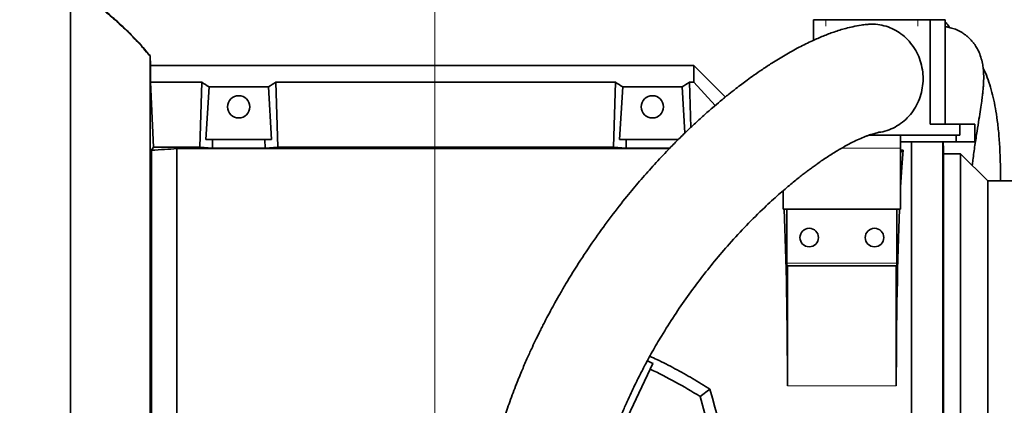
# Model space of a CAD drawing. Header units: millimetres. Extents: x 0 to 11920, y 0 to 8400.
# Tile 55 of 63: x 8269 to 8722, y 7196 to 7373. Entities that reach past the tile are written whole.
import ezdxf

# ---------------------------------------------------------------- set-up
doc = ezdxf.new("R2010")
doc.units = ezdxf.units.MM
doc.header["$LTSCALE"] = 20
doc.styles.add('SLDTEXTSTYLE0', font='TXT', dxfattribs={"width": 0.605})
doc.dimstyles.new('SLDDIMSTYLE0', dxfattribs={"dimtxt": 70, "dimasz": 70, "dimexe": 0, "dimexo": 0.0625, "dimgap": 17.5, "dimtad": 1, "dimdec": 1, "dimrnd": 1e-09, "dimzin": 12, "dimdsep": 46, "dimtxsty": 'SLDTEXTSTYLE0', "dimsah": 1, "dimcen": 0.09, "dimadec": 0, "dimazin": 3, "dimtfac": 1, "dimtofl": 0, "dimtmove": 0, "dimatfit": 3, "dimfxl": 1, "dimfrac": 2, "dimtolj": 1, "dimtzin": 12, "dimarcsym": 0})
doc.dimstyles.new('SLDDIMSTYLE2', dxfattribs={"dimtxt": 70, "dimasz": 70, "dimexe": 0, "dimexo": 0.0625, "dimgap": 17.5, "dimtad": 1, "dimdec": 0, "dimrnd": 1e-09, "dimzin": 12, "dimdsep": 46, "dimtxsty": 'SLDTEXTSTYLE0', "dimsah": 1, "dimcen": 0.09, "dimadec": 0, "dimazin": 3, "dimtfac": 1, "dimtofl": 0, "dimtmove": 0, "dimatfit": 3, "dimfxl": 1, "dimfrac": 2, "dimtolj": 1, "dimtzin": 12, "dimarcsym": 0})

# ---------------------------------------------------------------- blocks, each defined once
blk = doc.blocks.new('_D_3')
at = {"color": 7, "linetype": 'Continuous', "lineweight": 0}
for p, q in [((8459.97, 7009.22), (8459.97, 7556.22)), ((9642.47, 7209.22), (9642.47, 7556.22)), ((9642.47, 7526.22), (8459.97, 7526.22))]:
    blk.add_line(p, q, dxfattribs=at)
at = {"color": 7, "linetype": 'Continuous', "lineweight": 18}
for points in [[(8459.97, 7526.22), (8529.97, 7516.22), (8529.97, 7536.22)], [(9642.47, 7526.22), (9572.47, 7536.22), (9572.47, 7516.22)]]:
    blk.add_solid(points, dxfattribs=at)
at = {"color": 7, "linetype": 'Continuous', "lineweight": 18, "insert": (8904.17, 7616.45), "char_height": 70, "attachment_point": 1, "style": 'SLDTEXTSTYLE0'}
blk.add_mtext('1182,5', dxfattribs=at)
blk = doc.blocks.new('_D_4')
at = {"color": 7, "linetype": 'Continuous', "lineweight": 0}
for p, q in [((8058.6, 7090.52), (8058.6, 7836.22)), ((9842.47, 7308.22), (9842.47, 7836.22)), ((8058.6, 7806.22), (9842.47, 7806.22))]:
    blk.add_line(p, q, dxfattribs=at)
at = {"color": 7, "linetype": 'Continuous', "lineweight": 18}
for centre, start, end in [((8951.02, 7859.93), 153.4349, 206.5651), ((8950.05, 7859.93), 333.4349, 26.5651)]:
    blk.add_arc(centre, 120.11, start, end, dxfattribs=at)
for points in [[(8058.6, 7806.22), (8128.6, 7796.22), (8128.6, 7816.22)], [(9842.47, 7806.22), (9772.47, 7816.22), (9772.47, 7796.22)]]:
    blk.add_solid(points, dxfattribs=at)
at = {"color": 7, "linetype": 'Continuous', "lineweight": 18, "insert": (8843.59, 7896.45), "char_height": 70, "attachment_point": 1, "style": 'SLDTEXTSTYLE0'}
blk.add_mtext('1784', dxfattribs=at)
blk = doc.blocks.new('_D_5')
at = {"color": 7, "linetype": 'Continuous', "lineweight": 0}
for p, q in [((8172.47, 7261.72), (8172.47, 7696.22)), ((9842.47, 7308.22), (9842.47, 7696.22)), ((9842.47, 7666.22), (8172.47, 7666.22))]:
    blk.add_line(p, q, dxfattribs=at)
at = {"color": 7, "linetype": 'Continuous', "lineweight": 18}
for points in [[(8172.47, 7666.22), (8242.47, 7656.22), (8242.47, 7676.22)], [(9842.47, 7666.22), (9772.47, 7676.22), (9772.47, 7656.22)]]:
    blk.add_solid(points, dxfattribs=at)
at = {"color": 7, "linetype": 'Continuous', "lineweight": 18, "insert": (8900.53, 7756.45), "char_height": 70, "attachment_point": 1, "style": 'SLDTEXTSTYLE0'}
blk.add_mtext('1670', dxfattribs=at)

msp = doc.modelspace()

# ---------------------------------------------------------------- linework, layer by layer
at = {"color": 7, "linetype": 'Continuous', "lineweight": 35}
for p, q in [((8633.99, 7373.22), (8633.99, 7363.81)), ((8633.99, 7373.22), (8639.63, 7373.22)), ((8681.92, 7373.22), (8639.63, 7373.22)), ((8681.92, 7373.22), (8687.56, 7373.22)), ((8687.56, 7325.22), (8687.56, 7373.22)), ((8687.56, 7373.22), (8694.4, 7373.22)), ((8694.4, 7325.22), (8694.4, 7373.22)), ((8329.45, 7352.22), (8329.21, 7356.72)), ((8329.45, 7352.22), (8329.45, 7344.51)), ((8329.45, 7352.22), (8578.97, 7352.22)), ((8578.97, 7344.51), (8578.97, 7352.22)), ((8593.46, 7337.73), (8578.97, 7352.22)), ((8330.88, 7314.67), (8329.45, 7344.51)), ((8352.98, 7344.51), (8329.45, 7344.51)), ((8352.08, 7314.67), (8352.98, 7344.51)), ((8387.87, 7314.67), (8386.96, 7344.51)), ((8386.96, 7344.51), (8542.98, 7344.51)), ((8542.08, 7314.67), (8542.98, 7344.51)), ((8577.59, 7323.78), (8576.96, 7344.51)), ((8576.96, 7344.51), (8578.97, 7344.51)), ((8588.79, 7333.84), (8578.97, 7344.51)), ((8356.32, 7342.33), (8354.86, 7318.22)), ((8356.32, 7342.33), (8383.62, 7342.33)), ((8383.62, 7342.33), (8385.08, 7318.22)), ((8546.32, 7342.33), (8544.86, 7318.22)), ((8546.32, 7342.33), (8573.62, 7342.33)), ((8573.62, 7342.33), (8574.9, 7321.22)), ((8701.18, 7325.22), (8687.56, 7325.22)), ((8701.18, 7325.22), (8708.02, 7325.22)), ((8701.18, 7325.22), (8701.18, 7320.22)), ((8708.02, 7325.22), (8708.02, 7317.22)), ((8354.86, 7318.22), (8357.96, 7318.22)), ((8357.84, 7314.32), (8357.96, 7318.22)), ((8381.99, 7318.22), (8357.96, 7318.22)), ((8382.1, 7314.32), (8381.99, 7318.22)), ((8385.08, 7318.22), (8381.99, 7318.22)), ((8544.86, 7318.22), (8547.96, 7318.22)), ((8547.84, 7314.32), (8547.96, 7318.22)), ((8571.99, 7318.22), (8547.96, 7318.22)), ((8673.97, 7320.22), (8659.47, 7320.22)), ((8673.97, 7320.22), (8673.97, 7314.22)), ((8673.97, 7320.22), (8699.47, 7320.22)), ((8673.97, 7317.22), (8699.47, 7317.22)), ((8678.97, 7077.72), (8678.97, 7317.22)), ((8693.42, 7092.17), (8693.42, 7317.22)), ((8693.66, 7313.7), (8693.47, 7317.22)), ((8699.47, 7320.22), (8699.47, 7317.22)), ((8699.47, 7320.22), (8701.18, 7320.22)), ((8699.47, 7317.22), (8708.02, 7317.22)), ((8329.86, 7313.3), (8330.88, 7314.67)), ((8329.86, 7313.3), (8329.86, 7111.72)), ((8330.88, 7314.67), (8352.08, 7314.67)), ((8341.47, 7124.8), (8341.47, 7314.04)), ((8341.47, 7314.04), (8567.73, 7314.04)), ((8357.84, 7314.32), (8352.08, 7314.67)), ((8382.1, 7314.32), (8357.84, 7314.32)), ((8382.1, 7314.32), (8387.87, 7314.67)), ((8542.08, 7314.67), (8387.87, 7314.67)), ((8547.84, 7314.32), (8542.08, 7314.67)), ((8568, 7314.32), (8547.84, 7314.32)), ((8673.97, 7286.22), (8673.97, 7314.22)), ((8675.11, 7313.36), (8673.97, 7313.36)), ((8675.11, 7313.36), (8673.97, 7312.22)), ((8693.66, 7313.7), (8693.66, 7096.74)), ((8701.47, 7311.72), (8693.66, 7311.72)), ((8713.97, 7299.22), (8701.47, 7311.72)), ((8701.47, 7311.72), (8701.47, 7098.72)), ((8957.63, 7299.22), (8713.97, 7299.22)), ((8713.97, 7111.22), (8713.97, 7299.22)), ((8619.97, 7294.71), (8619.97, 7286.22)), ((8619.97, 7286.22), (8673.97, 7286.22)), ((8621.68, 7261.42), (8621.68, 7286.22)), ((8672.26, 7286.22), (8672.26, 7261.42)), ((8621.97, 7260.22), (8621.75, 7260.22)), ((8621.97, 7260.22), (8621.97, 7205.22)), ((8671.97, 7260.22), (8621.97, 7260.22)), ((8671.97, 7205.22), (8671.97, 7260.22)), ((8672.2, 7260.22), (8671.97, 7260.22)), ((8558.99, 7212.82), (8560.23, 7215.42)), ((8558.99, 7212.82), (8536.78, 7166.25)), ((8586.37, 7203.65), (8581.83, 7200.28)), ((8581.83, 7200.28), (8586.67, 7182.84))]:
    msp.add_line(p, q, dxfattribs=at)
at = {"color": 8, "linetype": 'Continuous', "lineweight": 18}
for p, q in [((8639.63, 7373.22), (8639.63, 7370.22)), ((8681.92, 7370.22), (8681.92, 7373.22)), ((8673.97, 7314.22), (8646.85, 7314.22)), ((8621.68, 7261.42), (8672.26, 7261.42)), ((8621.97, 7205.22), (8671.97, 7205.22))]:
    msp.add_line(p, q, dxfattribs=at)
at = {"color": 7, "linetype": 'Continuous', "lineweight": 35}
for centre, radius in [((8369.97, 7333.22), 5.1), ((8559.97, 7333.22), 5.1), ((8631.97, 7273.22), 4.25), ((8661.97, 7273.22), 4.25)]:
    msp.add_circle(centre, radius, dxfattribs=at)
msp.add_arc((8459.97, 7005.22), 230, 58.0057, 64.5, dxfattribs=at)
for centre, major_axis, ratio, start_param, end_param in [((8317.43, 7205.22), (13.29, 146.8), 0.574205, 5.966268, 6.009786), ((8422.52, 7205.22), (-13.29, 146.8), 0.574205, 0.2734, 0.316917), ((8507.43, 7205.22), (13.29, 146.8), 0.574205, 5.966268, 6.009786), ((8612.52, 7205.22), (-13.29, 146.8), 0.574205, 0.2734, 0.316917), ((8678.65, 7205.22), (0, 127.5), 0.052408, 0.558264, 0.776361), ((8615.29, 7205.22), (0, 127.5), 0.052408, 4.712389, 5.400778), ((8678.65, 7205.22), (0, 127.5), 0.052408, 0.882407, 1.570796), ((8621.75, 7261.42), (0, 1.2), 0.052408, 1.570796, 3.141593), ((8672.2, 7261.42), (0, 1.2), 0.052408, 3.141593, 4.712389), ((8457.02, 7006.63), (210.24, -100.28), 0.999901, 1.556753, 1.56917), ((8592.87, 7205.22), (-35.45, 127.49), 0.050492, 1.569053, 2.089497)]:
    msp.add_ellipse(centre, major_axis=major_axis, ratio=ratio, start_param=start_param, end_param=end_param, dxfattribs=at)
for points, knots in [([(8292.71, 7101.09), (8292.72, 7103.89), (8292.72, 7109.49), (8292.72, 7118.3), (8292.73, 7127.39), (8292.73, 7138.31), (8292.73, 7151.18), (8292.74, 7166.14), (8292.74, 7181.57), (8292.74, 7197.14), (8292.74, 7212.65), (8292.74, 7228.07), (8292.74, 7243.51), (8292.74, 7258.64), (8292.73, 7273.28), (8292.73, 7287.41), (8292.72, 7301.13), (8292.71, 7314.12), (8292.7, 7326.24), (8292.69, 7337.49), (8292.68, 7347.94), (8292.67, 7357.32), (8292.65, 7365.56), (8292.64, 7372.66), (8292.63, 7378.65), (8292.61, 7383.05), (8292.6, 7386.11), (8292.58, 7388.1), (8292.57, 7389.37), (8292.56, 7389.53), (8292.55, 7389.61)], [0, 0, 0, 0, 0.025141, 0.050358, 0.075805, 0.10133, 0.139492, 0.177919, 0.217181, 0.256732, 0.294894, 0.33332, 0.372582, 0.412133, 0.450295, 0.488721, 0.527984, 0.567535, 0.605696, 0.644123, 0.683385, 0.722936, 0.761098, 0.799525, 0.838787, 0.878339, 0.908423, 0.938637, 0.96925, 1, 1, 1, 1]), ([(8292.55, 7389.61), (8293.73, 7388.76), (8296.06, 7387.09), (8299.46, 7384.54), (8302.75, 7382.01), (8305.92, 7379.48), (8308.96, 7376.97), (8313.17, 7373.36), (8318.32, 7368.64), (8324.14, 7362.77), (8327.56, 7358.69), (8329.21, 7356.72)], [0, 0, 0, 0, 0.088075, 0.174127, 0.258148, 0.340136, 0.420095, 0.49803, 0.676803, 0.843935, 1, 1, 1, 1]), ([(8329.37, 7356.3), (8327.82, 7358.16), (8324.63, 7361.98), (8319.22, 7367.52), (8313.26, 7373.07), (8306.72, 7378.62), (8299.79, 7384.08), (8294.98, 7387.55), (8292.58, 7389.29)], [0, 0, 0, 0, 0.149201, 0.305328, 0.468988, 0.6407, 0.820913, 1, 1, 1, 1]), ([(8667.27, 7370.22), (8666.01, 7370.53), (8663.43, 7371.15), (8660.38, 7371.37), (8658.7, 7371.03), (8658.34, 7370.96)], [0, 0, 0, 0, 0.432457, 0.877451, 1, 1, 1, 1]), ([(8696.49, 7369.6), (8696.33, 7369.86), (8695.69, 7370.84), (8694.95, 7371.67), (8694.4, 7372.28)], [0, 0, 0, 0, 0.259919, 1, 1, 1, 1]), ([(8658.33, 7371.02), (8657.51, 7370.94), (8655.4, 7370.71), (8652.21, 7370.08), (8648.91, 7369.29), (8646.02, 7368.46), (8642.49, 7367.31), (8638.29, 7365.73), (8632.98, 7363.42), (8627.16, 7360.53), (8620.97, 7357.09), (8615.37, 7353.65), (8610.61, 7350.53), (8606.84, 7347.92), (8603.7, 7345.66), (8600.94, 7343.61), (8598.11, 7341.45), (8594.82, 7338.85), (8591.22, 7335.92), (8587.39, 7332.67), (8583.39, 7329.15), (8579.15, 7325.28), (8574.84, 7321.19), (8570.59, 7317), (8565.68, 7311.97), (8560.16, 7306.05), (8554.12, 7299.19), (8547.74, 7291.55), (8541.01, 7282.98), (8533.87, 7273.21), (8526.89, 7262.88), (8521.46, 7254.17), (8517.59, 7247.54), (8515.29, 7243.48), (8513.29, 7239.83), (8511.63, 7236.72), (8510.3, 7234.15), (8509.16, 7231.9), (8507.96, 7229.52), (8506.5, 7226.53), (8504.68, 7222.7), (8502.54, 7217.98), (8500.1, 7212.36), (8497.33, 7205.6), (8494.49, 7198.1), (8491.79, 7190.32), (8489.47, 7183), (8487.48, 7176.21), (8485.79, 7169.97), (8484.39, 7164.39), (8483.23, 7159.46), (8482.25, 7155.02), (8481.34, 7150.69), (8480.44, 7146.16), (8479.41, 7140.56), (8478.26, 7133.77), (8477.04, 7125.65), (8475.9, 7116.86), (8474.85, 7107.39), (8473.93, 7097.18), (8473.15, 7086.15), (8472.57, 7074.2), (8472.21, 7061.33), (8472.13, 7047.55), (8472.36, 7032.92), (8472.94, 7017.48), (8473.86, 7001.28), (8475.13, 6984.34), (8476.77, 6966.71), (8478.28, 6952.31), (8479.36, 6943.78), (8479.67, 6941.34)], [0, 0, 0, 0, 0.007112, 0.018275, 0.027849, 0.036271, 0.044532, 0.060325, 0.076279, 0.096605, 0.118145, 0.138779, 0.153581, 0.166906, 0.177651, 0.186095, 0.195635, 0.20712, 0.220579, 0.233289, 0.24739, 0.262702, 0.277993, 0.293014, 0.307749, 0.33029, 0.352036, 0.372949, 0.399646, 0.42601, 0.452526, 0.479104, 0.489171, 0.498614, 0.506728, 0.513539, 0.519066, 0.523329, 0.527895, 0.534136, 0.542025, 0.551527, 0.562602, 0.575197, 0.590338, 0.604362, 0.617152, 0.628766, 0.639252, 0.648647, 0.656534, 0.663498, 0.670299, 0.677563, 0.685286, 0.697053, 0.70976, 0.723422, 0.738056, 0.753685, 0.770578, 0.788914, 0.808703, 0.829954, 0.852669, 0.876859, 0.902536, 0.929679, 0.958219, 0.988031, 1, 1, 1, 1]), ([(8663.86, 7321.52), (8664.2, 7321.54), (8665.83, 7321.67), (8668.71, 7322.61), (8672.32, 7324.31), (8675.63, 7326.71), (8678.49, 7329.62), (8680.87, 7333.04), (8682.65, 7336.79), (8683.83, 7340.85), (8684.35, 7345.02), (8684.2, 7349.27), (8683.39, 7353.38), (8681.93, 7357.33), (8679.89, 7360.93), (8677.28, 7364.15), (8674.26, 7366.79), (8670.9, 7368.91), (8668.49, 7369.78), (8667.27, 7370.22)], [0, 0, 0, 0, 0.015908, 0.076869, 0.139598, 0.200553, 0.263278, 0.324206, 0.386902, 0.447785, 0.510435, 0.571286, 0.633901, 0.69476, 0.757382, 0.81829, 0.880961, 0.939694, 1, 1, 1, 1]), ([(8706.87, 7306.32), (8706.96, 7307.13), (8707.32, 7310.29), (8708.09, 7315.65), (8709.06, 7321.95), (8709.94, 7327.47), (8710.65, 7331.99), (8711.17, 7335.5), (8711.54, 7338.33), (8711.79, 7340.58), (8711.99, 7342.89), (8712.12, 7345.47), (8712.12, 7348.07), (8711.94, 7350.73), (8711.59, 7353.17), (8710.87, 7356.07), (8709.75, 7358.85), (8708.74, 7360.67), (8707.83, 7362.03), (8707.09, 7362.98), (8706.44, 7363.74), (8705.72, 7364.5), (8704.86, 7365.32), (8703.66, 7366.3), (8701.97, 7367.45), (8699.65, 7368.66), (8697.27, 7369.47), (8695.62, 7369.86), (8694.66, 7369.98), (8694.4, 7370.01)], [0, 0, 0, 0, 0.02324, 0.09052, 0.157895, 0.219306, 0.275926, 0.328681, 0.366121, 0.398408, 0.430214, 0.46986, 0.516786, 0.556573, 0.599008, 0.644012, 0.68918, 0.727579, 0.750483, 0.769511, 0.784386, 0.795516, 0.81267, 0.834423, 0.861061, 0.899558, 0.941081, 0.984218, 1, 1, 1, 1]), ([(8329.21, 7109.7), (8329.21, 7111.97), (8329.21, 7116.51), (8329.21, 7123.72), (8329.21, 7131.22), (8329.21, 7140.12), (8329.21, 7150.52), (8329.21, 7162.56), (8329.21, 7175.06), (8329.21, 7186.46), (8329.21, 7196.54), (8329.21, 7206.51), (8329.21, 7217.8), (8329.21, 7230.4), (8329.21, 7242.98), (8329.21, 7255.26), (8329.21, 7267.1), (8329.21, 7278.47), (8329.21, 7289.46), (8329.21, 7299.82), (8329.21, 7309.44), (8329.21, 7318.31), (8329.21, 7326.48), (8329.21, 7333.74), (8329.21, 7340.04), (8329.21, 7345.39), (8329.21, 7349.8), (8329.21, 7352.79), (8329.21, 7354.7), (8329.21, 7355.85), (8329.21, 7356.58), (8329.21, 7356.67), (8329.21, 7356.72)], [0, 0, 0, 0, 0.0253269, 0.050737, 0.0764019, 0.1021528, 0.138942, 0.1759876, 0.2138396, 0.2519703, 0.2773416, 0.302796, 0.3395524, 0.3765645, 0.4143808, 0.452475, 0.4892267, 0.5262327, 0.5640425, 0.6021301, 0.6389206, 0.6759674, 0.7138207, 0.7519529, 0.7887048, 0.8257109, 0.863521, 0.9016088, 0.9260178, 0.9505013, 0.9752123, 1, 1, 1, 1]), ([(8719.79, 7299.22), (8719.81, 7300.37), (8719.86, 7304.45), (8719.69, 7311.01), (8719.27, 7318.63), (8718.62, 7325.32), (8717.8, 7331.13), (8716.82, 7336.34), (8715.62, 7341.17), (8714.18, 7345.67), (8712.9, 7348.9), (8712.07, 7350.58), (8711.87, 7350.98)], [0, 0, 0, 0, 0.053099, 0.189054, 0.316887, 0.434553, 0.542823, 0.644036, 0.748467, 0.857967, 0.965968, 1, 1, 1, 1]), ([(8529.1, 6948.31), (8528.85, 6950.23), (8527.84, 6957.78), (8526.37, 6970.95), (8524.78, 6987.51), (8523.59, 7003.41), (8522.77, 7018.55), (8522.28, 7032.86), (8522.09, 7046.29), (8522.16, 7058.84), (8522.45, 7070.51), (8522.94, 7081.32), (8523.6, 7091.28), (8524.39, 7100.49), (8525.3, 7109.01), (8526.3, 7116.94), (8527.37, 7124.26), (8528.42, 7130.61), (8529.41, 7136.04), (8530.32, 7140.66), (8531.25, 7145.1), (8532.29, 7149.7), (8533.43, 7154.44), (8534.72, 7159.4), (8536.15, 7164.53), (8537.8, 7170.05), (8539.71, 7175.95), (8541.9, 7182.15), (8544.25, 7188.26), (8546.57, 7193.89), (8548.68, 7198.69), (8550.52, 7202.66), (8552.03, 7205.81), (8553.21, 7208.21), (8554.23, 7210.22), (8555.28, 7212.28), (8556.57, 7214.73), (8558.13, 7217.62), (8559.96, 7220.9), (8561.98, 7224.42), (8565.35, 7230.08), (8570.04, 7237.47), (8576.08, 7246.26), (8582.25, 7254.58), (8588.65, 7262.61), (8595.64, 7270.77), (8603.27, 7279), (8609.75, 7285.43), (8614.68, 7290.02), (8617.85, 7292.87), (8620.79, 7295.43), (8623.42, 7297.64), (8625.75, 7299.55), (8627.79, 7301.18), (8629.58, 7302.57), (8631.15, 7303.76), (8632.66, 7304.89), (8634.26, 7306.06), (8636.09, 7307.36), (8638.11, 7308.76), (8640.28, 7310.21), (8642.51, 7311.64), (8645.25, 7313.33), (8648.4, 7315.15), (8651.82, 7316.95), (8654.93, 7318.43), (8657.33, 7319.43), (8659.09, 7320.1), (8660.35, 7320.53), (8661.59, 7320.91), (8662.74, 7321.22), (8663.47, 7321.39), (8663.78, 7321.43), (8663.87, 7321.44)], [0, 0, 0, 0, 0.010396, 0.040925, 0.0701, 0.097812, 0.123982, 0.148553, 0.171491, 0.192804, 0.212535, 0.230742, 0.247483, 0.262894, 0.277303, 0.29077, 0.303322, 0.314978, 0.32367, 0.331805, 0.339388, 0.347374, 0.356661, 0.365417, 0.375124, 0.385816, 0.397547, 0.41039, 0.424115, 0.436697, 0.447691, 0.457003, 0.464607, 0.470356, 0.474553, 0.479558, 0.485835, 0.493267, 0.501987, 0.51181, 0.521779, 0.548936, 0.576122, 0.603203, 0.63106, 0.660584, 0.69487, 0.730865, 0.745418, 0.759562, 0.772506, 0.784249, 0.794442, 0.803536, 0.811543, 0.818476, 0.824683, 0.832074, 0.840377, 0.849939, 0.860246, 0.870926, 0.881952, 0.900111, 0.91793, 0.934786, 0.950744, 0.95905, 0.967367, 0.975667, 0.984669, 0.995558, 1, 1, 1, 1]), ([(8341.47, 7314.04), (8339.65, 7313.92), (8336.01, 7313.67), (8331.91, 7313.42), (8329.86, 7313.3)], [0, 0, 0, 0, 0.499514, 1, 1, 1, 1]), ([(8586.37, 7203.65), (8583.74, 7205.29), (8578.48, 7208.55), (8570.34, 7213.06), (8563.76, 7216.46), (8559.85, 7218.24), (8558.76, 7218.74)], [0, 0, 0, 0, 0.294579, 0.589694, 0.88635, 1, 1, 1, 1])]:
    msp.add_open_spline(points, degree=3, knots=knots, dxfattribs=at)

# ---------------------------------------------------------------- dimensions: what is measured, and where the dimension line sits
at = {"color": 7, "linetype": 'Continuous', "lineweight": 18}
dim = msp.add_linear_dim(base=(9842.47, 7806.22), p1=(8058.6, 7086.52), p2=(9842.47, 7304.22), text='(<>)', dimstyle='SLDDIMSTYLE2', dxfattribs=at)
dim.commit()
dim.dimension.update_dxf_attribs({"geometry": '_D_4', "text_midpoint": (8950.53, 7806.22), "dimtype": 160})
for base, p1, p2, picture, middle in [((8172.47, 7666.22), (9842.47, 7304.22), (8172.47, 7257.72), '_D_5', (9007.47, 7666.22)), ((8459.97, 7526.22), (9642.47, 7205.22), (8459.97, 7005.22), '_D_3', (9051.22, 7526.22))]:
    dim = msp.add_linear_dim(base=base, p1=p1, p2=p2, dimstyle='SLDDIMSTYLE0', dxfattribs=at)
    dim.commit()
    dim.dimension.update_dxf_attribs({"geometry": picture, "text_midpoint": middle, "dimtype": 160})

doc.saveas('drawing.dxf')
